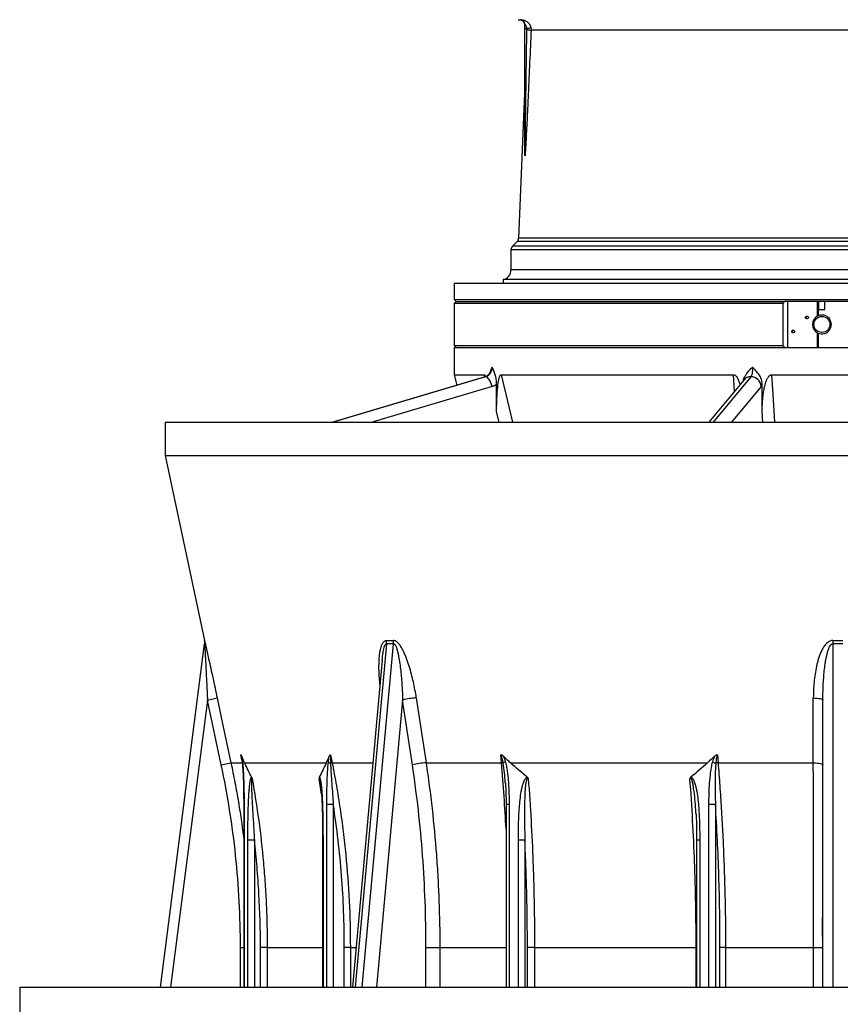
# Model space of a CAD drawing. Header units: millimetres. Extents: x 1225 to 2867, y 133 to 3867.
# Tile 2 of 10: x 1225 to 2048, y 869 to 1857. Entities that reach past the tile are written whole.
import ezdxf

# ---------------------------------------------------------------- set-up
doc = ezdxf.new("R2010")
doc.units = ezdxf.units.MM

msp = doc.modelspace()

# ---------------------------------------------------------------- linework, layer by layer
at = {"color": 7, "linetype": 'Continuous', "lineweight": 25}
for p, q in [((1730.04, 1855.14), (1728.86, 1855.83)), ((1731.49, 1852.31), (1731.49, 1852.1)), ((1731.54, 1848), (1731.54, 1852.33)), ((1731.54, 1848), (1733.4, 1848)), ((1731.54, 1721.88), (1731.54, 1848)), ((1731.53, 1791.4), (1725.15, 1637.49)), ((1723.69, 1634.16), (1719, 1629.47)), ((1717.54, 1625.93), (1717.54, 1605.82)), ((1660.54, 1592), (1660.54, 1576)), ((2045.54, 1592), (1660.54, 1592)), ((1709.54, 1596.03), (1709.54, 1592)), ((2045.54, 1596.03), (1709.54, 1596.03)), ((2381.54, 1596.03), (2045.54, 1596.03)), ((2430.54, 1592), (2045.54, 1592)), ((1660.54, 1576), (1662.54, 1574)), ((1660.54, 1576), (2045.54, 1576)), ((1662.54, 1574), (1660.54, 1572)), ((1660.54, 1572), (1660.54, 1530)), ((1990.4, 1572), (1660.54, 1572)), ((1662.54, 1574), (1992.37, 1574)), ((1990.4, 1572), (1990.4, 1530)), ((2098.7, 1574), (1992.37, 1574)), ((1995.11, 1574), (1995.11, 1528)), ((2025.26, 1559.48), (2025.26, 1574)), ((2025.78, 1574), (2025.78, 1559.73)), ((2026.54, 1566), (2026.54, 1574)), ((2032.54, 1566), (2032.54, 1574)), ((2045.54, 1576), (2430.54, 1576)), ((2026.54, 1566), (2032.54, 1566)), ((2025.26, 1528), (2025.26, 1542.52)), ((2025.78, 1542.28), (2025.78, 1528)), ((1660.54, 1530), (1662.54, 1528)), ((1660.54, 1530), (1990.4, 1530)), ((1660.54, 1528), (1660.54, 1500.5)), ((1660.54, 1528), (2430.54, 1528)), ((1691.47, 1498.44), (1538.68, 1453)), ((1691.98, 1498.52), (1538.95, 1453)), ((1660.54, 1500.5), (1663.33, 1490.07)), ((1660.54, 1500.5), (1690.64, 1500.5)), ((1707.57, 1500.5), (1940.95, 1500.5)), ((1951.1, 1495.24), (1916.02, 1453)), ((1958.22, 1498.52), (1920.42, 1453)), ((1979, 1500.5), (2270.02, 1500.5)), ((1698.66, 1488.86), (1578.1, 1453)), ((1703.12, 1463.32), (1703.12, 1490.93)), ((1968.54, 1488.86), (1938.77, 1453)), ((1969.64, 1463.32), (1969.64, 1490.93)), ((1705.61, 1453), (1703.12, 1463.32)), ((1970.26, 1453), (1969.64, 1463.32)), ((1370.54, 1453), (1370.54, 1419.35)), ((1370.54, 1453), (2720.54, 1453)), ((1370.54, 1419.35), (1409.98, 1233.79)), ((1370.54, 1419.35), (2720.54, 1419.35)), ((1365.69, 886), (1410.12, 1230.49)), ((1588.31, 1214.28), (1558.37, 886)), ((1588.32, 1214.39), (1588.31, 1214.28)), ((1588.36, 1214.28), (1588.39, 1214.57)), ((1412.93, 1174.11), (1422.71, 1176.19)), ((1426.8, 1108.92), (1412.93, 1174.11)), ((1618.63, 1108.92), (1608.83, 1174.11)), ((2030.54, 886), (2030.54, 1174.11)), ((1447.02, 1116.57), (1446.94, 1116.96)), ((1536.38, 1119.25), (1538.03, 1111)), ((1708.08, 1111), (1707.39, 1119.25)), ((1924.61, 1119.25), (1925.29, 1111)), ((1426.8, 1108.92), (1436.57, 1111)), ((1436.57, 1111), (1448.06, 1111)), ((1450.28, 1111), (1532.14, 1111)), ((1632.33, 1111), (1708.08, 1111)), ((1717.11, 1111), (1914.74, 1111)), ((1925.29, 1111), (2020.93, 1111)), ((1526.23, 1091.72), (1526.18, 1092.04)), ((1711.88, 1090.63), (1711.87, 1090.87)), ((1449.31, 1069.25), (1449.31, 886)), ((1539.26, 1069.25), (1532.73, 1069.25)), ((1712.6, 1069.25), (1712.6, 886)), ((1922.7, 1069.25), (1916.17, 1069.25)), ((1903.15, 1060.65), (1903.13, 1060.97)), ((1460.05, 1033.34), (1453.51, 1033.34)), ((1528.52, 1033.34), (1528.52, 886)), ((1731.46, 1033.34), (1724.92, 1033.34)), ((1903.84, 1033.34), (1903.84, 886)), ((1472.93, 925.87), (1466.16, 925.87)), ((1556.33, 925.87), (1550.27, 925.87)), ((1632.25, 925.87), (1646.09, 925.87)), ((1741.19, 925.87), (1733.99, 925.87)), ((1741.19, 925.87), (1903.34, 925.87)), ((1932.84, 925.87), (1927.26, 925.87)), ((1932.84, 925.87), (2020.95, 925.87)), ((2020.95, 925.87), (2030.54, 925.87)), ((1224.54, 886), (1224.54, 849)), ((1224.54, 886), (2866.54, 886))]:
    msp.add_line(p, q, dxfattribs=at)
at = {"color": 1, "linetype": 'Continuous', "lineweight": 25}
for p, q in [((2357.26, 1846.43), (1737.65, 1846.43)), ((2045.54, 1634.16), (1723.69, 1634.16)), ((2045.54, 1637.49), (1725.15, 1637.49)), ((2365.92, 1637.49), (2045.54, 1637.49)), ((2367.38, 1634.16), (2045.54, 1634.16)), ((2045.54, 1625.93), (1717.54, 1625.93)), ((2045.54, 1629.47), (1719, 1629.47)), ((2372.07, 1629.47), (2045.54, 1629.47)), ((2373.54, 1625.93), (2045.54, 1625.93)), ((2045.54, 1605.82), (1717.54, 1605.82)), ((2373.54, 1605.82), (2045.54, 1605.82)), ((1691.16, 1498.35), (1690.64, 1500.5)), ((1691.98, 1498.52), (1691.47, 1498.44)), ((1941.93, 1484.21), (1940.95, 1500.5)), ((1592.7, 1230.49), (1561.28, 886)), ((1568.35, 886), (1599.77, 1230.49)), ((2040.54, 1230.49), (2040.54, 886)), ((1412.93, 1174.11), (1375.78, 886)), ((1608.83, 1174.11), (1582.55, 886)), ((1447.44, 1114.07), (1446.41, 1119.25)), ((1538.03, 1111), (1578.89, 1111)), ((1527.47, 1079.79), (1524.94, 1095.19)), ((1526.29, 1091.37), (1526.42, 1090.62)), ((1449.69, 1069.25), (1449.31, 1069.25)), ((1449.69, 1069.25), (1449.69, 886)), ((1532.73, 886), (1532.73, 1069.25)), ((1539.26, 1069.25), (1539.26, 886)), ((1715.68, 1069.25), (1712.6, 1069.25)), ((1715.68, 1069.25), (1715.68, 886)), ((1916.17, 886), (1916.17, 1069.25)), ((1922.7, 1069.25), (1922.7, 886)), ((1903.17, 1060.3), (1903.32, 1057.47)), ((1453.51, 886), (1453.51, 1033.34)), ((1460.05, 1033.34), (1460.05, 886)), ((1528.9, 1033.34), (1528.52, 1033.34)), ((1528.9, 1033.34), (1528.9, 886)), ((1724.92, 886), (1724.92, 1033.34)), ((1731.46, 1033.34), (1731.46, 886)), ((1906.93, 1033.34), (1903.84, 1033.34)), ((1906.93, 1033.34), (1906.93, 886)), ((1446.06, 925.87), (1449.31, 925.87)), ((1446.06, 886), (1446.06, 925.87)), ((1466.16, 886), (1466.16, 925.87)), ((1472.93, 925.87), (1528.52, 925.87)), ((1472.93, 925.87), (1472.93, 886)), ((1550.27, 886), (1550.27, 925.87)), ((1556.33, 925.87), (1562, 925.87)), ((1556.33, 925.87), (1556.33, 886)), ((1632.25, 886), (1632.25, 925.87)), ((1646.09, 925.87), (1712.6, 925.87)), ((1646.09, 925.87), (1646.09, 886)), ((1733.99, 886), (1733.99, 925.87)), ((1741.19, 925.87), (1741.19, 886)), ((1903.84, 925.87), (1903.34, 925.87)), ((1903.34, 886), (1903.34, 925.87)), ((1927.26, 886), (1927.26, 925.87)), ((1932.84, 925.87), (1932.84, 886)), ((2020.95, 886), (2020.95, 925.87))]:
    msp.add_line(p, q, dxfattribs=at)
at = {"color": 7, "linetype": 'Continuous', "lineweight": 25, "flags": 128}
for points in [[(1733.44, 1846.61), (1734.2, 1846.58), (1734.93, 1846.55), (1735.61, 1846.52), (1736.22, 1846.49), (1736.74, 1846.47), (1737.16, 1846.45), (1737.47, 1846.44), (1737.65, 1846.43)], [(1959.87, 1508.17), (1959.84, 1506.55), (1959.75, 1504.96), (1959.6, 1503.46), (1959.41, 1502.09), (1959.16, 1500.88), (1958.88, 1499.86), (1958.56, 1499.07), (1958.22, 1498.52)], [(1698.66, 1488.86), (1698.12, 1490.74), (1697.43, 1492.55), (1696.63, 1494.22), (1695.74, 1495.69), (1694.79, 1496.89), (1693.82, 1497.78), (1692.88, 1498.33), (1691.98, 1498.52)], [(1707.57, 1500.5), (1712.24, 1481.18), (1719.05, 1453)], [(1979, 1500.5), (1980.14, 1481.18), (1981.82, 1453)], [(2040.61, 1233.84), (2040.6, 1233.43), (2040.59, 1233.01), (2040.58, 1232.59), (2040.57, 1232.17), (2040.56, 1231.75), (2040.56, 1231.33), (2040.55, 1230.9), (2040.54, 1230.49)], [(1422.71, 1176.19), (1426.87, 1156.62), (1436.57, 1111)], [(1622.53, 1176.19), (1625.48, 1156.62), (1632.33, 1111)], [(2020.93, 1111), (2020.93, 1130.56), (2020.92, 1176.19)], [(2020.92, 1176.19), (2022.82, 1176.13), (2024.63, 1176.01), (2026.29, 1175.81), (2027.74, 1175.55), (2028.93, 1175.24), (2029.81, 1174.89), (2030.35, 1174.5), (2030.54, 1174.11)], [(2020.93, 1111), (2022.82, 1110.95), (2024.63, 1110.82), (2026.29, 1110.62), (2027.75, 1110.36), (2028.93, 1110.05), (2029.81, 1109.7), (2030.35, 1109.32), (2030.54, 1108.92)]]:
    msp.add_lwpolyline(points, dxfattribs=at)
at = {"color": 7, "linetype": 'Continuous', "lineweight": 25}
for centre, radius in [((2014.56, 1558), 1.45), ((2029.54, 1551), 8), ((2000.64, 1544), 1.45)]:
    msp.add_circle(centre, radius, dxfattribs=at)
at = {"color": 1, "linetype": 'Continuous', "lineweight": 25}
for centre, radius, start, end in [((1727.04, 1852.33), 4.5, 43.10217, 85.91541), ((1958.12, 1489.35), 9.16, 89.37681, 139.98264), ((1448.45, 1111.08), 0.649, 117.04277, 175.9457)]:
    msp.add_arc(centre, radius, start, end, dxfattribs=at)
at = {"color": 7, "linetype": 'Continuous', "lineweight": 25}
for centre, radius, start, end in [((1727.04, 1851.72), 4.5, 0.00691, 62.6044), ((1727.04, 1851.72), 4.5, 359.99979, 61.10988), ((1727.04, 1852.33), 4.5, 0.00029, 43.10206), ((1713.18, 1943.2), 97.32, 281.99041, 284.43231), ((1731.11, 1721.89), 0.43, 333.77082, 359.49554), ((1720.16, 1637.69), 5, 315, 357.62642), ((1722.54, 1625.93), 5, 135, 180), ((1707.54, 1605.82), 10, 281.53696, 0), ((2015.08, 1558), 1.45, 100.61299, 180.13687), ((2015.08, 1558), 1.45, 179.86313, 259.38701), ((2029.54, 1551), 9.5, 116.77999, 243.22001), ((2029.54, 1551), 9.5, 246.69967, 113.30033), ((2001.16, 1544), 1.45, 100.61299, 180.13687), ((2001.16, 1544), 1.45, 179.86313, 259.38701), ((1688.79, 1507.86), 9.88, 288.87772, 1.80715), ((1958.15, 1488.1), 10.41, 4.15997, 89.65719), ((1693.76, 1505.24), 17.1, 286.64682, 303.19579), ((1962.6, 1493.34), 7.44, 322.93046, 341.08339), ((1400.2, 1231.71), 10, 352.72155, 12.01959), ((1400.21, 1231.76), 10, 352.65122, 12.00989), ((1578.77, 1231.99), 14, 353.84775, 7.62134), ((1585.68, 1231.54), 14.12, 355.72721, 9.39564), ((1624.18, 1119.13), 57.08, 91.64733, 105.60016), ((1537.7, 1117.26), 6.58, 238.46433, 258.76804), ((1539.91, 1088.52), 22.56, 94.77022, 98.90039), ((1633.98, 1053.94), 57.09, 91.65557, 105.59979), ((1707.82, 1102.5), 8.51, 77.63178, 88.25391), ((1717.53, 1092.54), 19.9, 106.13658, 113.35164), ((1933.35, 1156.16), 46.51, 253.13054, 257.20254), ((1926.33, 1085.84), 25.18, 92.3569, 97.48814)]:
    msp.add_arc(centre, radius, start, end, dxfattribs=at)
for points in [[(1724.68, 1856.84), (1725.12, 1856.83), (1725.55, 1856.8), (1725.98, 1856.73)], [(1733.44, 1846.61), (1733.44, 1847.08), (1733.43, 1847.54), (1733.4, 1848)], [(1737.44, 1848.95), (1737.62, 1848.12), (1737.69, 1847.28), (1737.65, 1846.43)], [(2025.78, 1559.73), (2025.6, 1559.65), (2025.43, 1559.57), (2025.26, 1559.48)], [(2025.26, 1542.52), (2025.43, 1542.43), (2025.6, 1542.35), (2025.78, 1542.28)], [(1410.12, 1230.49), (1410.12, 1230.45), (1410.12, 1230.43), (1410.12, 1230.43)], [(1592.65, 1233.84), (1594.97, 1233.77), (1597.29, 1233.77), (1599.62, 1233.84)], [(1599.77, 1230.49), (1597.4, 1230.41), (1595.05, 1230.41), (1592.7, 1230.49)], [(2050.54, 1230.49), (2047.2, 1230.41), (2043.87, 1230.41), (2040.54, 1230.49)], [(2040.61, 1233.84), (2043.89, 1233.77), (2047.18, 1233.77), (2050.46, 1233.84)], [(1535.11, 1117.65), (1534.14, 1115.39), (1533.14, 1113.17), (1532.14, 1111)], [(1921.92, 1117.65), (1919.56, 1115.39), (1917.16, 1113.17), (1914.74, 1111)], [(1457.24, 1096.65), (1454.87, 1101.28), (1452.56, 1106.08), (1450.28, 1111)], [(1532.14, 1111), (1529.86, 1106.08), (1527.54, 1101.28), (1525.18, 1096.65)], [(1632.25, 925.87), (1632.25, 956.72), (1629.96, 1018.07), (1623.17, 1078.75), (1618.63, 1108.92)], [(1733.91, 1096.65), (1728.2, 1101.28), (1722.62, 1106.08), (1717.11, 1111)], [(1914.74, 1111), (1909.24, 1106.08), (1903.65, 1101.28), (1897.94, 1096.65)]]:
    msp.add_open_spline(points, degree=3, dxfattribs=at)
for points, knots in [([(1725.98, 1856.73), (1726.54, 1856.65), (1727.08, 1856.53), (1727.88, 1856.26), (1728.14, 1856.16), (1728.64, 1855.95), (1728.88, 1855.84), (1729.11, 1855.71)], [0, 0, 0, 0, 0.5, 0.5, 0.75, 0.75, 1, 1, 1, 1]), ([(1727.36, 1856.82), (1727.32, 1856.82), (1727.33, 1856.82), (1727.42, 1856.82), (1727.46, 1856.82), (1727.57, 1856.82), (1727.63, 1856.82), (1727.79, 1856.81), (1727.87, 1856.8), (1728.06, 1856.79), (1728.16, 1856.78), (1728.49, 1856.75), (1728.74, 1856.72), (1729.28, 1856.63), (1729.56, 1856.57), (1730.14, 1856.43), (1730.44, 1856.35), (1731.04, 1856.15), (1731.34, 1856.04), (1731.95, 1855.78), (1732.25, 1855.63), (1733.15, 1855.13), (1733.72, 1854.74), (1734.51, 1854.06), (1734.77, 1853.81), (1735.25, 1853.3), (1735.47, 1853.04), (1736.11, 1852.2), (1736.48, 1851.59), (1737.06, 1850.31), (1737.29, 1849.64), (1737.44, 1848.95)], [0, 0, 0, 0, 0.0625, 0.0625, 0.09375, 0.09375, 0.125, 0.125, 0.15625, 0.15625, 0.1875, 0.1875, 0.25, 0.25, 0.3125, 0.3125, 0.375, 0.375, 0.4375, 0.4375, 0.5, 0.5, 0.625, 0.625, 0.6875, 0.6875, 0.75, 0.75, 0.875, 0.875, 1, 1, 1, 1]), ([(1729.11, 1855.71), (1728.91, 1855.94), (1728.67, 1856.18), (1728.08, 1856.59), (1727.74, 1856.75), (1727.36, 1856.82)], [0, 0, 0, 0, 0.5, 0.5, 1, 1, 1, 1]), ([(1733.4, 1848), (1733.36, 1848.5), (1733.28, 1848.99), (1733.1, 1849.7), (1733.03, 1849.93), (1732.86, 1850.39), (1732.76, 1850.61), (1732.54, 1851.01), (1732.41, 1851.2), (1732.21, 1851.43), (1732.14, 1851.5), (1732.01, 1851.63), (1731.95, 1851.69), (1731.78, 1851.85), (1731.69, 1851.94), (1731.56, 1852.13), (1731.54, 1852.23), (1731.54, 1852.33)], [0, 0, 0, 0, 0.25, 0.25, 0.375, 0.375, 0.5, 0.5, 0.625, 0.625, 0.6875, 0.6875, 0.75, 0.75, 0.875, 0.875, 1, 1, 1, 1]), ([(1737.65, 1846.43), (1737.2, 1835.73), (1736.74, 1825.02), (1735.8, 1803.62), (1735.33, 1792.92), (1734.59, 1776.88), (1734.34, 1771.53), (1733.84, 1760.84), (1733.58, 1755.49), (1733.19, 1747.48), (1733.05, 1744.81), (1732.78, 1739.47), (1732.64, 1736.8), (1732.42, 1732.8), (1732.35, 1731.47), (1732.2, 1728.81), (1732.12, 1727.48), (1732, 1725.5), (1731.95, 1724.83), (1731.87, 1723.52), (1731.82, 1722.86), (1731.75, 1721.89), (1731.72, 1721.56), (1731.68, 1721.09), (1731.66, 1720.94), (1731.64, 1720.71), (1731.63, 1720.64), (1731.61, 1720.5), (1731.6, 1720.43), (1731.58, 1720.31), (1731.57, 1720.27), (1731.55, 1720.25), (1731.54, 1720.26), (1731.53, 1720.29), (1731.53, 1720.32), (1731.52, 1720.39), (1731.51, 1720.46), (1731.51, 1720.6), (1731.5, 1720.67), (1731.5, 1720.9), (1731.49, 1721.06), (1731.49, 1721.37), (1731.49, 1721.53), (1731.49, 1721.7)], [0, 0, 0, 0, 0.25, 0.25, 0.5, 0.5, 0.625, 0.625, 0.75, 0.75, 0.8125, 0.8125, 0.875, 0.875, 0.90625, 0.90625, 0.9375, 0.9375, 0.953125, 0.953125, 0.96875, 0.96875, 0.976562, 0.976562, 0.980469, 0.980469, 0.982422, 0.982422, 0.984375, 0.984375, 0.986328, 0.986328, 0.987305, 0.987305, 0.988281, 0.988281, 0.990234, 0.990234, 0.992187, 0.992187, 0.996094, 0.996094, 1, 1, 1, 1]), ([(1731.54, 1721.88), (1731.54, 1721.55), (1731.54, 1721.21), (1731.54, 1720.8), (1731.54, 1720.72), (1731.54, 1720.59), (1731.55, 1720.55), (1731.55, 1720.5), (1731.55, 1720.48), (1731.55, 1720.45), (1731.55, 1720.45), (1731.56, 1720.44), (1731.56, 1720.45), (1731.56, 1720.47), (1731.56, 1720.49), (1731.56, 1720.53), (1731.57, 1720.55), (1731.57, 1720.61), (1731.57, 1720.65), (1731.58, 1720.77), (1731.58, 1720.85), (1731.59, 1721.26), (1731.6, 1721.59), (1731.62, 1722.25), (1731.63, 1722.59), (1731.67, 1724.24), (1731.69, 1725.57), (1731.77, 1729.56), (1731.81, 1732.22), (1731.94, 1740.2), (1732.03, 1745.52), (1732.19, 1756.16), (1732.27, 1761.48), (1732.42, 1772.12), (1732.5, 1777.44), (1732.72, 1793.4), (1732.87, 1804.05), (1733.16, 1825.33), (1733.3, 1835.97), (1733.44, 1846.61)], [0, 0, 0, 0, 0.007812, 0.007812, 0.009766, 0.009766, 0.010742, 0.010742, 0.01123, 0.01123, 0.011475, 0.011475, 0.011719, 0.011719, 0.012207, 0.012207, 0.012695, 0.012695, 0.013672, 0.013672, 0.015625, 0.015625, 0.023437, 0.023437, 0.03125, 0.03125, 0.0625, 0.0625, 0.125, 0.125, 0.25, 0.25, 0.375, 0.375, 0.5, 0.5, 0.75, 0.75, 1, 1, 1, 1]), ([(1731.52, 1772.89), (1731.52, 1775.07), (1731.52, 1778.35), (1731.53, 1782.42), (1731.53, 1785.09), (1731.53, 1787.31), (1731.53, 1789.08), (1731.53, 1790.47), (1731.53, 1791.29), (1731.53, 1791.37), (1731.53, 1791.4)], [0, 0, 0, 0, 0.257582, 0.387885, 0.5189922, 0.6200971, 0.7223881, 0.8233136, 0.9277253, 1, 1, 1, 1]), ([(1990.4, 1572), (1990.63, 1572.38), (1990.9, 1572.73), (1991.55, 1573.41), (1991.93, 1573.73), (1992.37, 1574)], [0, 0, 0, 0, 0.5, 0.5, 1, 1, 1, 1]), ([(1992.37, 1528), (1991.93, 1528.28), (1991.56, 1528.59), (1990.91, 1529.26), (1990.63, 1529.63), (1990.4, 1530)], [0, 0, 0, 0, 0.5, 0.5, 1, 1, 1, 1]), ([(1696.89, 1503.97), (1696.73, 1503.56), (1696.37, 1502.65), (1695.59, 1501.43), (1694.63, 1500.31), (1693.55, 1499.42), (1692.48, 1498.79), (1691.78, 1498.55), (1691.47, 1498.44)], [0, 0, 0, 0, 0.137164, 0.309669, 0.484802, 0.664254, 0.850337, 1, 1, 1, 1]), ([(1696.94, 1503.95), (1697.08, 1504.35), (1697.61, 1505.83), (1698.22, 1507.17), (1698.66, 1508.17), (1698.66, 1508.17)], [0, 0, 0, 0, 0.269611, 0.996531, 1, 1, 1, 1]), ([(1703.12, 1490.93), (1703.12, 1491.79), (1703.08, 1492.64), (1702.94, 1494.32), (1702.84, 1495.14), (1702.45, 1497.58), (1702.09, 1499.08), (1701.45, 1501.21), (1701.22, 1501.9), (1700.74, 1503.23), (1700.49, 1503.88), (1699.98, 1505.14), (1699.72, 1505.76), (1699.32, 1506.67), (1699.19, 1506.97), (1698.93, 1507.57), (1698.79, 1507.88), (1698.66, 1508.17)], [0, 0, 0, 0, 0.125, 0.125, 0.25, 0.25, 0.5, 0.5, 0.625, 0.625, 0.75, 0.75, 0.875, 0.875, 0.9375, 0.9375, 1, 1, 1, 1]), ([(1950.8, 1495.13), (1950.87, 1495.4), (1951.2, 1496.78), (1952.35, 1499.1), (1954.34, 1502.19), (1956.91, 1505.18), (1958.87, 1507.17), (1959.86, 1508.17), (1959.87, 1508.17)], [0, 0, 0, 0, 0.051123, 0.263188, 0.475727, 0.737027, 0.998751, 1, 1, 1, 1]), ([(1969.64, 1490.93), (1969.64, 1491.79), (1969.56, 1492.64), (1969.26, 1494.32), (1969.04, 1495.14), (1968.2, 1497.58), (1967.42, 1499.08), (1966.03, 1501.21), (1965.53, 1501.9), (1964.48, 1503.23), (1963.93, 1503.88), (1962.8, 1505.14), (1962.23, 1505.76), (1961.35, 1506.67), (1961.05, 1506.97), (1960.46, 1507.57), (1960.16, 1507.88), (1959.87, 1508.17)], [0, 0, 0, 0, 0.125, 0.125, 0.25, 0.25, 0.5, 0.5, 0.625, 0.625, 0.75, 0.75, 0.875, 0.875, 0.9375, 0.9375, 1, 1, 1, 1]), ([(1690.64, 1500.5), (1690.78, 1500.46), (1691.07, 1500.36), (1691.49, 1499.65), (1691.7, 1498.94), (1691.81, 1498.57)], [0, 0, 0, 0, 0.279081, 0.620422, 1, 1, 1, 1]), ([(1703.12, 1463.32), (1703.12, 1466.65), (1703.17, 1469.98), (1703.33, 1474.95), (1703.4, 1476.61), (1703.56, 1479.92), (1703.67, 1481.57), (1703.91, 1484.86), (1704.05, 1486.5), (1704.39, 1489.76), (1704.59, 1491.37), (1704.96, 1493.74), (1705.1, 1494.53), (1705.33, 1495.67), (1705.41, 1496.05), (1705.59, 1496.8), (1705.68, 1497.16), (1705.89, 1497.88), (1705.99, 1498.23), (1706.23, 1498.89), (1706.36, 1499.21), (1706.58, 1499.63), (1706.66, 1499.76), (1706.82, 1500.01), (1706.91, 1500.12), (1707.08, 1500.3), (1707.18, 1500.37), (1707.37, 1500.47), (1707.47, 1500.5), (1707.57, 1500.5)], [0, 0, 0, 0, 0.25, 0.25, 0.375, 0.375, 0.5, 0.5, 0.625, 0.625, 0.75, 0.75, 0.8125, 0.8125, 0.84375, 0.84375, 0.875, 0.875, 0.90625, 0.90625, 0.9375, 0.9375, 0.953125, 0.953125, 0.96875, 0.96875, 0.984375, 0.984375, 1, 1, 1, 1]), ([(1940.95, 1500.5), (1941.28, 1500.46), (1942.02, 1500.36), (1943.25, 1499.47), (1944.66, 1497.61), (1945.97, 1494.77), (1946.82, 1492.26), (1947.14, 1490.82), (1947.2, 1490.55)], [0, 0, 0, 0, 0.082075, 0.18246, 0.362316, 0.646755, 0.932552, 1, 1, 1, 1]), ([(1950.76, 1495.14), (1950.7, 1494.94), (1950.64, 1494.74), (1950.61, 1494.65), (1950.61, 1494.65)], [0, 0, 0, 0, 0.979863, 1, 1, 1, 1]), ([(1969.64, 1463.32), (1969.64, 1466.65), (1969.75, 1469.98), (1970.09, 1474.95), (1970.24, 1476.61), (1970.6, 1479.92), (1970.81, 1481.57), (1971.33, 1484.86), (1971.63, 1486.5), (1972.36, 1489.76), (1972.78, 1491.37), (1973.57, 1493.74), (1973.85, 1494.53), (1974.34, 1495.67), (1974.51, 1496.05), (1974.88, 1496.8), (1975.07, 1497.16), (1975.5, 1497.88), (1975.72, 1498.23), (1976.22, 1498.89), (1976.5, 1499.21), (1976.95, 1499.63), (1977.11, 1499.76), (1977.44, 1500.01), (1977.62, 1500.12), (1977.99, 1500.3), (1978.18, 1500.37), (1978.58, 1500.47), (1978.79, 1500.5), (1979, 1500.5)], [0, 0, 0, 0, 0.25, 0.25, 0.375, 0.375, 0.5, 0.5, 0.625, 0.625, 0.75, 0.75, 0.8125, 0.8125, 0.84375, 0.84375, 0.875, 0.875, 0.90625, 0.90625, 0.9375, 0.9375, 0.953125, 0.953125, 0.96875, 0.96875, 0.984375, 0.984375, 1, 1, 1, 1]), ([(1410.1, 1233.44), (1410.2, 1233), (1410.4, 1232.18), (1410.85, 1230.23), (1411.36, 1227.99), (1411.98, 1225.28), (1412.92, 1221.1), (1414.34, 1214.71), (1415.56, 1209.22), (1416.28, 1205.93), (1416.3, 1205.86)], [0, 0, 0, 0, 0.094543, 0.173338, 0.254085, 0.360652, 0.468324, 0.688183, 0.993778, 1, 1, 1, 1]), ([(1410.12, 1230.49), (1410.12, 1230.49), (1410.13, 1230.48), (1410.13, 1230.41), (1410.14, 1230.36), (1410.14, 1230.23), (1410.15, 1230.15), (1410.16, 1229.97), (1410.17, 1229.87), (1410.19, 1229.57), (1410.2, 1229.34), (1410.23, 1228.85), (1410.24, 1228.6), (1410.28, 1227.81), (1410.32, 1227.27), (1410.38, 1226.16), (1410.41, 1225.59), (1410.5, 1223.86), (1410.56, 1222.69), (1410.69, 1220.33), (1410.75, 1219.14), (1410.93, 1215.56), (1411.06, 1213.15), (1411.3, 1208.3), (1411.42, 1205.87), (1411.66, 1201), (1411.78, 1198.56), (1412.02, 1193.68), (1412.13, 1191.24), (1412.48, 1183.91), (1412.71, 1179.01), (1412.93, 1174.11)], [0, 0, 0, 0, 0.007813, 0.007813, 0.015625, 0.015625, 0.023438, 0.023438, 0.03125, 0.03125, 0.046875, 0.046875, 0.0625, 0.0625, 0.09375, 0.09375, 0.125, 0.125, 0.1875, 0.1875, 0.25, 0.25, 0.375, 0.375, 0.5, 0.5, 0.625, 0.625, 0.75, 0.75, 1, 1, 1, 1]), ([(1622.53, 1176.19), (1621.73, 1181.56), (1620.75, 1186.9), (1618.99, 1194.86), (1618.36, 1197.5), (1616.98, 1202.77), (1616.24, 1205.39), (1615.01, 1209.3), (1614.59, 1210.61), (1613.7, 1213.2), (1613.23, 1214.5), (1612.24, 1217.07), (1611.73, 1218.34), (1610.65, 1220.85), (1610.08, 1222.09), (1608.87, 1224.51), (1608.23, 1225.7), (1607.19, 1227.42), (1606.83, 1227.99), (1606.07, 1229.09), (1605.68, 1229.62), (1604.87, 1230.64), (1604.45, 1231.12), (1603.79, 1231.78), (1603.56, 1232), (1603.09, 1232.4), (1602.86, 1232.59), (1602.38, 1232.93), (1602.13, 1233.09), (1601.64, 1233.36), (1601.38, 1233.48), (1600.62, 1233.77), (1600.12, 1233.86), (1599.62, 1233.84)], [0, 0, 0, 0, 0.25, 0.25, 0.375, 0.375, 0.5, 0.5, 0.5625, 0.5625, 0.625, 0.625, 0.6875, 0.6875, 0.75, 0.75, 0.8125, 0.8125, 0.84375, 0.84375, 0.875, 0.875, 0.90625, 0.90625, 0.921875, 0.921875, 0.9375, 0.9375, 0.953125, 0.953125, 0.96875, 0.96875, 1, 1, 1, 1]), ([(1599.77, 1230.49), (1599.88, 1230.49), (1599.99, 1230.48), (1600.21, 1230.41), (1600.32, 1230.36), (1600.52, 1230.23), (1600.62, 1230.15), (1600.81, 1229.97), (1600.9, 1229.87), (1601.16, 1229.57), (1601.31, 1229.34), (1601.6, 1228.85), (1601.73, 1228.6), (1602.11, 1227.81), (1602.33, 1227.27), (1602.73, 1226.16), (1602.92, 1225.59), (1603.44, 1223.86), (1603.73, 1222.69), (1604.28, 1220.33), (1604.52, 1219.14), (1605.2, 1215.56), (1605.59, 1213.15), (1606.27, 1208.3), (1606.57, 1205.87), (1607.11, 1201), (1607.34, 1198.56), (1607.76, 1193.68), (1607.95, 1191.24), (1608.43, 1183.91), (1608.67, 1179.01), (1608.83, 1174.11)], [0, 0, 0, 0, 0.007812, 0.007812, 0.015625, 0.015625, 0.023437, 0.023437, 0.03125, 0.03125, 0.046875, 0.046875, 0.0625, 0.0625, 0.09375, 0.09375, 0.125, 0.125, 0.1875, 0.1875, 0.25, 0.25, 0.375, 0.375, 0.5, 0.5, 0.625, 0.625, 0.75, 0.75, 1, 1, 1, 1]), ([(2040.61, 1233.84), (2040.26, 1233.85), (2039.92, 1233.83), (2039.23, 1233.74), (2038.89, 1233.67), (2037.88, 1233.39), (2037.26, 1233.11), (2036.36, 1232.6), (2036.07, 1232.41), (2035.51, 1232.01), (2035.24, 1231.8), (2034.46, 1231.14), (2033.97, 1230.66), (2033.05, 1229.65), (2032.62, 1229.12), (2031.81, 1228.03), (2031.44, 1227.47), (2030.72, 1226.32), (2030.38, 1225.74), (2029.73, 1224.55), (2029.42, 1223.94), (2028.54, 1222.12), (2028.01, 1220.87), (2027.03, 1218.36), (2026.59, 1217.08), (2025.77, 1214.51), (2025.39, 1213.21), (2024.7, 1210.62), (2024.39, 1209.32), (2023.52, 1205.4), (2023.04, 1202.78), (2022.24, 1197.51), (2021.92, 1194.86), (2021.16, 1186.9), (2020.92, 1181.56), (2020.92, 1176.19)], [0, 0, 0, 0, 0.015625, 0.015625, 0.03125, 0.03125, 0.0625, 0.0625, 0.078125, 0.078125, 0.09375, 0.09375, 0.125, 0.125, 0.15625, 0.15625, 0.1875, 0.1875, 0.21875, 0.21875, 0.25, 0.25, 0.3125, 0.3125, 0.375, 0.375, 0.4375, 0.4375, 0.5, 0.5, 0.625, 0.625, 0.75, 0.75, 1, 1, 1, 1]), ([(2030.54, 1174.11), (2030.54, 1179.01), (2030.64, 1183.9), (2030.98, 1191.23), (2031.12, 1193.67), (2031.48, 1198.54), (2031.69, 1200.98), (2032.21, 1205.84), (2032.51, 1208.27), (2033.05, 1211.91), (2033.25, 1213.12), (2033.68, 1215.54), (2033.91, 1216.74), (2034.43, 1219.14), (2034.72, 1220.33), (2035.37, 1222.7), (2035.73, 1223.87), (2036.37, 1225.59), (2036.6, 1226.16), (2037.11, 1227.28), (2037.39, 1227.82), (2037.88, 1228.6), (2038.05, 1228.86), (2038.44, 1229.34), (2038.64, 1229.57), (2039.1, 1229.99), (2039.36, 1230.17), (2039.78, 1230.36), (2039.92, 1230.41), (2040.22, 1230.48), (2040.38, 1230.49), (2040.54, 1230.49)], [0, 0, 0, 0, 0.25, 0.25, 0.375, 0.375, 0.5, 0.5, 0.625, 0.625, 0.6875, 0.6875, 0.75, 0.75, 0.8125, 0.8125, 0.875, 0.875, 0.90625, 0.90625, 0.9375, 0.9375, 0.953125, 0.953125, 0.96875, 0.96875, 0.984375, 0.984375, 0.992187, 0.992187, 1, 1, 1, 1]), ([(1447.3, 1117.65), (1447.14, 1118.01), (1446.99, 1118.35), (1446.76, 1118.77), (1446.69, 1118.9), (1446.58, 1119.06), (1446.54, 1119.11), (1446.49, 1119.17), (1446.47, 1119.19), (1446.44, 1119.22), (1446.42, 1119.24), (1446.41, 1119.25)], [0, 0, 0, 0, 0.5, 0.5, 0.75, 0.75, 0.875, 0.875, 0.9375, 0.9375, 1, 1, 1, 1]), ([(1446.97, 1116.96), (1446.98, 1116.89), (1447.08, 1116.44), (1447.27, 1115.3), (1447.55, 1113.45), (1447.71, 1111.95), (1447.81, 1111.12)], [0, 0, 0, 0, 0.040586, 0.255707, 0.587086, 1, 1, 1, 1]), ([(1450.28, 1111), (1449.78, 1112.09), (1449.28, 1113.19), (1448.28, 1115.4), (1447.79, 1116.52), (1447.3, 1117.65)], [0, 0, 0, 0, 0.5, 0.5, 1, 1, 1, 1]), ([(1447.3, 1117.65), (1447.49, 1116.7), (1447.65, 1115.71), (1447.93, 1113.7), (1448.05, 1112.68), (1448.16, 1111.65)], [0, 0, 0, 0, 0.5, 0.5, 1, 1, 1, 1]), ([(1534.26, 1111.65), (1534.37, 1112.68), (1534.49, 1113.7), (1534.77, 1115.71), (1534.92, 1116.7), (1535.11, 1117.65)], [0, 0, 0, 0, 0.5, 0.5, 1, 1, 1, 1]), ([(1535.11, 1117.65), (1535.27, 1118.01), (1535.45, 1118.35), (1535.76, 1118.77), (1535.87, 1118.9), (1536.05, 1119.06), (1536.11, 1119.11), (1536.24, 1119.19), (1536.31, 1119.23), (1536.38, 1119.25)], [0, 0, 0, 0, 0.5, 0.5, 0.75, 0.75, 0.875, 0.875, 1, 1, 1, 1]), ([(1536.38, 1119.25), (1536.34, 1118.93), (1536.32, 1118.6), (1536.29, 1117.91), (1536.28, 1117.57), (1536.27, 1116.52), (1536.27, 1115.82), (1536.31, 1113.68), (1536.36, 1112.25), (1536.42, 1110.81)], [0, 0, 0, 0, 0.125, 0.125, 0.25, 0.25, 0.5, 0.5, 1, 1, 1, 1]), ([(1709.93, 1117.65), (1709.55, 1118.01), (1709.15, 1118.35), (1708.52, 1118.77), (1708.31, 1118.9), (1707.97, 1119.06), (1707.85, 1119.11), (1707.68, 1119.17), (1707.62, 1119.19), (1707.51, 1119.22), (1707.45, 1119.24), (1707.39, 1119.25)], [0, 0, 0, 0, 0.5, 0.5, 0.75, 0.75, 0.875, 0.875, 0.9375, 0.9375, 1, 1, 1, 1]), ([(1709.64, 1110.81), (1709.39, 1112.25), (1709.11, 1113.68), (1708.61, 1115.81), (1708.42, 1116.52), (1708.1, 1117.57), (1707.98, 1117.91), (1707.72, 1118.6), (1707.57, 1118.93), (1707.39, 1119.25)], [0, 0, 0, 0, 0.5, 0.5, 0.75, 0.75, 0.875, 0.875, 1, 1, 1, 1]), ([(1717.11, 1111), (1715.9, 1112.09), (1714.69, 1113.19), (1712.3, 1115.4), (1711.11, 1116.52), (1709.93, 1117.65)], [0, 0, 0, 0, 0.5, 0.5, 1, 1, 1, 1]), ([(1709.93, 1117.65), (1710.39, 1116.69), (1710.76, 1115.71), (1711.44, 1113.7), (1711.73, 1112.68), (1712, 1111.65)], [0, 0, 0, 0, 0.5, 0.5, 1, 1, 1, 1]), ([(1919.85, 1111.65), (1920.12, 1112.68), (1920.42, 1113.7), (1921.09, 1115.71), (1921.47, 1116.7), (1921.92, 1117.65)], [0, 0, 0, 0, 0.5, 0.5, 1, 1, 1, 1]), ([(1921.92, 1117.65), (1922.3, 1118.01), (1922.71, 1118.35), (1923.38, 1118.77), (1923.61, 1118.9), (1923.97, 1119.06), (1924.1, 1119.11), (1924.35, 1119.19), (1924.48, 1119.23), (1924.61, 1119.25)], [0, 0, 0, 0, 0.5, 0.5, 0.75, 0.75, 0.875, 0.875, 1, 1, 1, 1]), ([(1924.61, 1119.25), (1924.46, 1118.93), (1924.34, 1118.6), (1924.13, 1117.91), (1924.05, 1117.57), (1923.8, 1116.52), (1923.68, 1115.82), (1923.34, 1113.68), (1923.18, 1112.25), (1923.05, 1110.81)], [0, 0, 0, 0, 0.125, 0.125, 0.25, 0.25, 0.5, 0.5, 1, 1, 1, 1]), ([(1446.06, 925.87), (1446.06, 956.72), (1444.44, 987.39), (1438.02, 1048.41), (1433.22, 1078.75), (1426.8, 1108.92)], [0, 0, 0, 0, 0.5, 0.5, 1, 1, 1, 1]), ([(1447.82, 1111.12), (1447.84, 1110.95), (1447.99, 1109.71), (1448.21, 1107.16), (1448.48, 1103.27), (1448.74, 1098.33), (1448.98, 1092.35), (1449.17, 1085.28), (1449.29, 1077.51), (1449.3, 1072.07), (1449.31, 1069.25)], [0, 0, 0, 0, 0.013266, 0.093256, 0.184813, 0.295259, 0.447479, 0.61272, 0.799383, 1, 1, 1, 1]), ([(1448.16, 1111.65), (1448.35, 1109.93), (1448.5, 1108.2), (1448.76, 1104.71), (1448.87, 1102.96), (1449.06, 1099.44), (1449.15, 1097.68), (1449.29, 1094.14), (1449.35, 1092.36), (1449.51, 1087.04), (1449.58, 1083.48), (1449.67, 1076.37), (1449.69, 1072.81), (1449.69, 1069.25)], [0, 0, 0, 0, 0.125, 0.125, 0.25, 0.25, 0.375, 0.375, 0.5, 0.5, 0.75, 0.75, 1, 1, 1, 1]), ([(1532.73, 1069.25), (1532.73, 1072.81), (1532.75, 1076.37), (1532.84, 1083.49), (1532.91, 1087.04), (1533.12, 1094.14), (1533.26, 1097.68), (1533.55, 1102.95), (1533.66, 1104.71), (1533.92, 1108.19), (1534.07, 1109.93), (1534.26, 1111.65)], [0, 0, 0, 0, 0.25, 0.25, 0.5, 0.5, 0.75, 0.75, 0.875, 0.875, 1, 1, 1, 1]), ([(1536.42, 1110.81), (1536.49, 1109.09), (1536.58, 1107.37), (1536.77, 1103.92), (1536.88, 1102.19), (1537.21, 1097.01), (1537.45, 1093.54), (1537.95, 1086.61), (1538.21, 1083.14), (1538.73, 1076.19), (1539, 1072.72), (1539.26, 1069.25)], [0, 0, 0, 0, 0.125, 0.125, 0.25, 0.25, 0.5, 0.5, 0.75, 0.75, 1, 1, 1, 1]), ([(1538.03, 1111), (1539.55, 1103.39), (1540.98, 1095.76), (1543.64, 1080.47), (1544.88, 1072.8), (1547.17, 1057.43), (1548.22, 1049.74), (1550.13, 1034.33), (1550.99, 1026.62), (1554.8, 988.02), (1556.33, 957.01), (1556.33, 925.87)], [0, 0, 0, 0, 0.125, 0.125, 0.25, 0.25, 0.375, 0.375, 0.5, 0.5, 1, 1, 1, 1]), ([(1632.33, 1111), (1633.48, 1103.4), (1634.55, 1095.77), (1636.55, 1080.48), (1637.48, 1072.82), (1640.06, 1049.8), (1641.49, 1034.4), (1643.21, 1011.21), (1643.72, 1003.47), (1644.58, 987.97), (1644.94, 980.22), (1645.8, 956.96), (1646.09, 941.42), (1646.09, 925.87)], [0, 0, 0, 0, 0.125, 0.125, 0.25, 0.25, 0.5, 0.5, 0.625, 0.625, 0.75, 0.75, 1, 1, 1, 1]), ([(1712, 1111.65), (1712.45, 1109.93), (1712.81, 1108.2), (1713.44, 1104.71), (1713.71, 1102.96), (1714.18, 1099.44), (1714.38, 1097.68), (1714.73, 1094.14), (1714.88, 1092.36), (1715.25, 1087.04), (1715.42, 1083.48), (1715.64, 1076.37), (1715.68, 1072.81), (1715.68, 1069.25)], [0, 0, 0, 0, 0.125, 0.125, 0.25, 0.25, 0.375, 0.375, 0.5, 0.5, 0.75, 0.75, 1, 1, 1, 1]), ([(1916.17, 1069.25), (1916.17, 1072.81), (1916.21, 1076.37), (1916.43, 1083.49), (1916.6, 1087.04), (1917.1, 1094.14), (1917.44, 1097.68), (1918.14, 1102.95), (1918.41, 1104.71), (1919.04, 1108.19), (1919.41, 1109.93), (1919.85, 1111.65)], [0, 0, 0, 0, 0.25, 0.25, 0.5, 0.5, 0.75, 0.75, 0.875, 0.875, 1, 1, 1, 1]), ([(1923.05, 1110.81), (1922.89, 1109.09), (1922.77, 1107.37), (1922.59, 1103.92), (1922.52, 1102.19), (1922.37, 1097.01), (1922.33, 1093.54), (1922.33, 1086.61), (1922.37, 1083.14), (1922.5, 1076.19), (1922.59, 1072.72), (1922.7, 1069.25)], [0, 0, 0, 0, 0.125, 0.125, 0.25, 0.25, 0.5, 0.5, 0.75, 0.75, 1, 1, 1, 1]), ([(1925.29, 1111), (1925.92, 1103.39), (1926.51, 1095.76), (1927.61, 1080.47), (1928.12, 1072.8), (1929.06, 1057.43), (1929.49, 1049.74), (1930.28, 1034.33), (1930.63, 1026.62), (1932.2, 988.02), (1932.84, 957.01), (1932.84, 925.87)], [0, 0, 0, 0, 0.125, 0.125, 0.25, 0.25, 0.375, 0.375, 0.5, 0.5, 1, 1, 1, 1]), ([(2020.95, 925.87), (2020.95, 933.65), (2020.95, 941.42), (2020.95, 956.97), (2020.95, 964.73), (2020.95, 988.01), (2020.95, 1003.49), (2020.95, 1026.69), (2020.94, 1034.41), (2020.94, 1049.82), (2020.94, 1057.5), (2020.94, 1080.51), (2020.93, 1095.79), (2020.93, 1111)], [0, 0, 0, 0, 0.125, 0.125, 0.25, 0.25, 0.5, 0.5, 0.625, 0.625, 0.75, 0.75, 1, 1, 1, 1]), ([(1453.51, 1033.34), (1453.51, 1038.79), (1453.54, 1044.24), (1453.64, 1052.41), (1453.68, 1055.14), (1453.79, 1060.58), (1453.86, 1063.3), (1454.03, 1068.72), (1454.13, 1071.42), (1454.39, 1076.82), (1454.54, 1079.51), (1454.83, 1083.53), (1454.94, 1084.87), (1455.19, 1087.53), (1455.33, 1088.85), (1455.58, 1090.79), (1455.67, 1091.43), (1455.87, 1092.69), (1455.98, 1093.31), (1456.18, 1094.21), (1456.25, 1094.51), (1456.4, 1095.08), (1456.48, 1095.35), (1456.66, 1095.85), (1456.76, 1096.08), (1456.98, 1096.46), (1457.1, 1096.6), (1457.24, 1096.65)], [0, 0, 0, 0, 0.25, 0.25, 0.375, 0.375, 0.5, 0.5, 0.625, 0.625, 0.75, 0.75, 0.8125, 0.8125, 0.875, 0.875, 0.90625, 0.90625, 0.9375, 0.9375, 0.953125, 0.953125, 0.96875, 0.96875, 0.984375, 0.984375, 1, 1, 1, 1]), ([(1457.74, 1095.19), (1457.72, 1095.26), (1457.69, 1095.33), (1457.64, 1095.46), (1457.61, 1095.52), (1457.55, 1095.62), (1457.52, 1095.66), (1457.45, 1095.71), (1457.42, 1095.71), (1457.36, 1095.68), (1457.33, 1095.64), (1457.29, 1095.54), (1457.27, 1095.49), (1457.22, 1095.3), (1457.19, 1095.16), (1457.13, 1094.73), (1457.11, 1094.42), (1457.07, 1093.8), (1457.06, 1093.48), (1457.04, 1092.51), (1457.03, 1091.86), (1457.04, 1090.56), (1457.05, 1089.91), (1457.09, 1087.94), (1457.13, 1086.61), (1457.22, 1083.97), (1457.28, 1082.64), (1457.46, 1078.66), (1457.59, 1076), (1457.88, 1070.68), (1458.02, 1068.02), (1458.48, 1060.03), (1458.8, 1054.69), (1459.43, 1044.02), (1459.74, 1038.68), (1460.05, 1033.34)], [0, 0, 0, 0, 0.003906, 0.003906, 0.007812, 0.007812, 0.011719, 0.011719, 0.015625, 0.015625, 0.019531, 0.019531, 0.023437, 0.023437, 0.03125, 0.03125, 0.046875, 0.046875, 0.0625, 0.0625, 0.09375, 0.09375, 0.125, 0.125, 0.1875, 0.1875, 0.25, 0.25, 0.375, 0.375, 0.5, 0.5, 0.75, 0.75, 1, 1, 1, 1]), ([(1457.24, 1096.65), (1457.28, 1096.56), (1457.33, 1096.46), (1457.42, 1096.24), (1457.46, 1096.12), (1457.55, 1095.87), (1457.59, 1095.74), (1457.67, 1095.47), (1457.71, 1095.33), (1457.74, 1095.19)], [0, 0, 0, 0, 0.25, 0.25, 0.5, 0.5, 0.75, 0.75, 1, 1, 1, 1]), ([(1457.74, 1095.19), (1462.79, 1067.3), (1466.58, 1039.23), (1469.75, 1003.92), (1470.31, 996.85), (1471.26, 982.68), (1471.66, 975.58), (1472.29, 961.39), (1472.53, 954.29), (1472.85, 940.08), (1472.93, 932.98), (1472.93, 925.87)], [0, 0, 0, 0, 0.5, 0.5, 0.625, 0.625, 0.75, 0.75, 0.875, 0.875, 1, 1, 1, 1]), ([(1525.18, 1096.65), (1525.09, 1096.47), (1525.02, 1096.25), (1524.96, 1095.87), (1524.95, 1095.74), (1524.94, 1095.47), (1524.94, 1095.33), (1524.94, 1095.19)], [0, 0, 0, 0, 0.5, 0.5, 0.75, 0.75, 1, 1, 1, 1]), ([(1525.18, 1096.65), (1525.31, 1096.6), (1525.44, 1096.46), (1525.66, 1096.08), (1525.76, 1095.85), (1525.94, 1095.35), (1526.02, 1095.08), (1526.17, 1094.51), (1526.24, 1094.21), (1526.43, 1093.31), (1526.54, 1092.69), (1526.74, 1091.43), (1526.83, 1090.79), (1527.08, 1088.85), (1527.22, 1087.53), (1527.47, 1084.87), (1527.58, 1083.53), (1527.88, 1079.51), (1528.03, 1076.82), (1528.28, 1071.42), (1528.39, 1068.72), (1528.56, 1063.3), (1528.63, 1060.58), (1528.74, 1055.14), (1528.78, 1052.41), (1528.88, 1044.24), (1528.9, 1038.79), (1528.9, 1033.34)], [0, 0, 0, 0, 0.015625, 0.015625, 0.03125, 0.03125, 0.046875, 0.046875, 0.0625, 0.0625, 0.09375, 0.09375, 0.125, 0.125, 0.1875, 0.1875, 0.25, 0.25, 0.375, 0.375, 0.5, 0.5, 0.625, 0.625, 0.75, 0.75, 1, 1, 1, 1]), ([(1526.19, 1092.04), (1526.23, 1091.8), (1526.37, 1091.01), (1526.63, 1089.23), (1526.95, 1086.61), (1527.24, 1083.27), (1527.5, 1079.35), (1527.77, 1074.26), (1528.05, 1067.9), (1528.27, 1060.28), (1528.43, 1051.69), (1528.51, 1042.63), (1528.51, 1036.38), (1528.52, 1033.34)], [0, 0, 0, 0, 0.013973, 0.044906, 0.096543, 0.153013, 0.218219, 0.297921, 0.412201, 0.541858, 0.684273, 0.846265, 1, 1, 1, 1]), ([(1711.88, 1090.87), (1711.89, 1090.81), (1712.11, 1088.39), (1712.33, 1083.24), (1712.58, 1076.09), (1712.58, 1071.31), (1712.58, 1069.25)], [0, 0, 0, 0, 0.007985, 0.336852, 0.7140708, 1, 1, 1, 1]), ([(1724.92, 1033.34), (1724.92, 1038.79), (1724.98, 1044.24), (1725.22, 1052.41), (1725.32, 1055.14), (1725.59, 1060.58), (1725.75, 1063.3), (1726.17, 1068.72), (1726.42, 1071.42), (1727.03, 1076.82), (1727.4, 1079.51), (1728.11, 1083.53), (1728.37, 1084.87), (1728.97, 1087.53), (1729.31, 1088.85), (1729.92, 1090.79), (1730.13, 1091.43), (1730.62, 1092.69), (1730.89, 1093.31), (1731.36, 1094.21), (1731.52, 1094.51), (1731.89, 1095.08), (1732.08, 1095.35), (1732.52, 1095.85), (1732.75, 1096.08), (1733.29, 1096.46), (1733.59, 1096.6), (1733.91, 1096.65)], [0, 0, 0, 0, 0.25, 0.25, 0.375, 0.375, 0.5, 0.5, 0.625, 0.625, 0.75, 0.75, 0.8125, 0.8125, 0.875, 0.875, 0.90625, 0.90625, 0.9375, 0.9375, 0.953125, 0.953125, 0.96875, 0.96875, 0.984375, 0.984375, 1, 1, 1, 1]), ([(1734.87, 1095.19), (1734.83, 1095.26), (1734.78, 1095.33), (1734.67, 1095.46), (1734.61, 1095.52), (1734.48, 1095.62), (1734.41, 1095.66), (1734.26, 1095.71), (1734.18, 1095.71), (1734.02, 1095.68), (1733.95, 1095.64), (1733.83, 1095.54), (1733.77, 1095.49), (1733.62, 1095.3), (1733.54, 1095.16), (1733.32, 1094.73), (1733.21, 1094.42), (1733.01, 1093.8), (1732.92, 1093.48), (1732.7, 1092.51), (1732.58, 1091.86), (1732.37, 1090.56), (1732.28, 1089.91), (1732.03, 1087.94), (1731.91, 1086.61), (1731.7, 1083.97), (1731.61, 1082.64), (1731.39, 1078.66), (1731.3, 1076), (1731.16, 1070.68), (1731.12, 1068.02), (1731.06, 1060.03), (1731.09, 1054.69), (1731.23, 1044.02), (1731.33, 1038.68), (1731.46, 1033.34)], [0, 0, 0, 0, 0.003906, 0.003906, 0.007813, 0.007813, 0.011719, 0.011719, 0.015625, 0.015625, 0.019531, 0.019531, 0.023438, 0.023438, 0.03125, 0.03125, 0.046875, 0.046875, 0.0625, 0.0625, 0.09375, 0.09375, 0.125, 0.125, 0.1875, 0.1875, 0.25, 0.25, 0.375, 0.375, 0.5, 0.5, 0.75, 0.75, 1, 1, 1, 1]), ([(1733.91, 1096.65), (1734.03, 1096.56), (1734.13, 1096.46), (1734.32, 1096.24), (1734.41, 1096.12), (1734.57, 1095.87), (1734.64, 1095.74), (1734.76, 1095.47), (1734.82, 1095.33), (1734.87, 1095.19)], [0, 0, 0, 0, 0.25, 0.25, 0.5, 0.5, 0.75, 0.75, 1, 1, 1, 1]), ([(1734.87, 1095.19), (1736.97, 1067.3), (1738.55, 1039.23), (1739.87, 1003.92), (1740.1, 996.85), (1740.49, 982.68), (1740.66, 975.58), (1740.92, 961.39), (1741.02, 954.29), (1741.15, 940.08), (1741.19, 932.98), (1741.19, 925.87)], [0, 0, 0, 0, 0.5, 0.5, 0.625, 0.625, 0.75, 0.75, 0.875, 0.875, 1, 1, 1, 1]), ([(1897.94, 1096.65), (1897.71, 1096.47), (1897.53, 1096.25), (1897.32, 1095.87), (1897.27, 1095.74), (1897.17, 1095.47), (1897.12, 1095.33), (1897.09, 1095.19)], [0, 0, 0, 0, 0.5, 0.5, 0.75, 0.75, 1, 1, 1, 1]), ([(1903.34, 925.87), (1903.34, 940.09), (1903.21, 954.3), (1902.82, 975.59), (1902.65, 982.69), (1902.26, 996.85), (1902.03, 1003.92), (1900.73, 1039.22), (1899.17, 1067.29), (1897.09, 1095.19)], [0, 0, 0, 0, 0.25, 0.25, 0.375, 0.375, 0.5, 0.5, 1, 1, 1, 1]), ([(1897.94, 1096.65), (1898.26, 1096.6), (1898.56, 1096.46), (1899.1, 1096.08), (1899.33, 1095.85), (1899.77, 1095.35), (1899.96, 1095.08), (1900.33, 1094.51), (1900.49, 1094.21), (1900.96, 1093.31), (1901.23, 1092.69), (1901.72, 1091.43), (1901.93, 1090.79), (1902.54, 1088.85), (1902.88, 1087.53), (1903.48, 1084.87), (1903.74, 1083.53), (1904.45, 1079.51), (1904.82, 1076.82), (1905.44, 1071.42), (1905.68, 1068.72), (1906.1, 1063.3), (1906.26, 1060.58), (1906.53, 1055.14), (1906.63, 1052.41), (1906.87, 1044.24), (1906.93, 1038.79), (1906.93, 1033.34)], [0, 0, 0, 0, 0.015625, 0.015625, 0.03125, 0.03125, 0.046875, 0.046875, 0.0625, 0.0625, 0.09375, 0.09375, 0.125, 0.125, 0.1875, 0.1875, 0.25, 0.25, 0.375, 0.375, 0.5, 0.5, 0.625, 0.625, 0.75, 0.75, 1, 1, 1, 1]), ([(1550.27, 925.87), (1550.27, 949.98), (1549.35, 973.98), (1545.67, 1021.77), (1542.92, 1045.56), (1539.26, 1069.25)], [0, 0, 0, 0, 0.5, 0.5, 1, 1, 1, 1]), ([(1927.26, 925.87), (1927.26, 949.98), (1926.88, 973.98), (1925.35, 1021.77), (1924.22, 1045.56), (1922.7, 1069.25)], [0, 0, 0, 0, 0.5, 0.5, 1, 1, 1, 1]), ([(1903.15, 1060.97), (1903.29, 1058.36), (1903.59, 1052.6), (1903.79, 1043.38), (1903.82, 1036.79), (1903.84, 1033.34)], [0, 0, 0, 0, 0.28441, 0.625724, 1, 1, 1, 1]), ([(1466.16, 925.87), (1466.16, 943.84), (1465.65, 961.79), (1464.12, 988.68), (1463.48, 997.64), (1461.95, 1015.51), (1461.06, 1024.43), (1460.05, 1033.34)], [0, 0, 0, 0, 0.5, 0.5, 0.75, 0.75, 1, 1, 1, 1]), ([(1733.99, 925.87), (1733.99, 943.84), (1733.78, 961.79), (1733.14, 988.68), (1732.88, 997.64), (1732.25, 1015.51), (1731.88, 1024.43), (1731.46, 1033.34)], [0, 0, 0, 0, 0.5, 0.5, 0.75, 0.75, 1, 1, 1, 1]), ([(2030.54, 930.21), (2030.54, 931.52), (2030.49, 932.85), (2030.41, 934.88), (2030.38, 935.56), (2030.31, 936.93), (2030.28, 937.62), (2030.19, 939.68), (2030.13, 941.07), (2030.05, 943.87), (2030.03, 945.28), (2030.03, 948.09), (2030.05, 949.48), (2030.11, 951.57), (2030.13, 952.26), (2030.19, 953.64), (2030.22, 954.33), (2030.31, 956.39), (2030.38, 957.74), (2030.49, 960.39), (2030.54, 961.69), (2030.54, 962.97)], [0, 0, 0, 0, 0.125, 0.125, 0.1875, 0.1875, 0.25, 0.25, 0.375, 0.375, 0.5, 0.5, 0.625, 0.625, 0.6875, 0.6875, 0.75, 0.75, 0.875, 0.875, 1, 1, 1, 1])]:
    msp.add_open_spline(points, degree=3, knots=knots, dxfattribs=at)
at = {"color": 1, "linetype": 'Continuous', "lineweight": 25}
for points, knots in [([(1731.49, 1721.7), (1731.49, 1726.1), (1731.5, 1730.49), (1731.5, 1739.21), (1731.5, 1743.55), (1731.51, 1752.14), (1731.51, 1756.4), (1731.52, 1762.69), (1731.52, 1764.77), (1731.52, 1768.88), (1731.52, 1770.9), (1731.52, 1772.89)], [0, 0, 0, 0, 0.25, 0.25, 0.5, 0.5, 0.75, 0.75, 0.875, 0.875, 1, 1, 1, 1]), ([(1586.07, 1189.72), (1585.86, 1191.8), (1585.31, 1197.17), (1584.99, 1205.74), (1585.16, 1213.76), (1585.69, 1220.03), (1586.34, 1224.13), (1587.19, 1227.54), (1588.21, 1230.27), (1589.54, 1232.43), (1591.1, 1233.7), (1592.2, 1233.8), (1592.65, 1233.84)], [0, 0, 0, 0, 0.123025, 0.317643, 0.511626, 0.610208, 0.708701, 0.77523, 0.841619, 0.90861, 0.962444, 1, 1, 1, 1]), ([(1588.39, 1214.57), (1588.6, 1216.87), (1588.9, 1220.13), (1589.62, 1224.22), (1590.24, 1226.84), (1590.91, 1228.75), (1591.55, 1229.82), (1591.99, 1230.28), (1592.37, 1230.48), (1592.61, 1230.48), (1592.7, 1230.49)], [0, 0, 0, 0, 0.386472, 0.54641, 0.707324, 0.849104, 0.904968, 0.943978, 0.980604, 1, 1, 1, 1]), ([(1416.3, 1205.86), (1416.99, 1202.68), (1418.41, 1196.2), (1420.56, 1186.27), (1421.99, 1179.55), (1422.71, 1176.19)], [0, 0, 0, 0, 0.32453, 0.661638, 1, 1, 1, 1]), ([(1446.94, 1116.96), (1446.85, 1117.41), (1446.71, 1118.21), (1446.5, 1118.94), (1446.41, 1119.25)], [0, 0, 0, 0, 0.5719909, 1, 1, 1, 1]), ([(1436.57, 1111), (1437.92, 1104.47), (1440.61, 1091.41), (1444.08, 1071.7), (1447.03, 1052.89), (1448.59, 1040.62), (1449.31, 1034.96)], [0, 0, 0, 0, 0.259351, 0.518768, 0.778185, 1, 1, 1, 1]), ([(1712.6, 1044.39), (1711.98, 1055.42), (1710.72, 1077.73), (1708.97, 1099.82), (1708.08, 1111)], [0, 0, 0, 0, 0.493939, 1, 1, 1, 1]), ([(1711.87, 1090.87), (1711.86, 1091.04), (1711.69, 1094.46), (1711.03, 1101.12), (1710.11, 1107.58), (1709.64, 1110.81)], [0, 0, 0, 0, 0.025891, 0.5125, 1, 1, 1, 1]), ([(1526.18, 1092.04), (1526.12, 1092.4), (1526, 1093.15), (1525.75, 1094.27), (1525.53, 1095.14), (1525.33, 1095.55), (1525.25, 1095.66), (1525.18, 1095.72), (1525.11, 1095.7), (1525.05, 1095.63), (1524.99, 1095.47), (1524.96, 1095.3), (1524.94, 1095.19)], [0, 0, 0, 0, 0.212371, 0.441862, 0.695229, 0.744906, 0.77889, 0.813483, 0.850745, 0.881135, 0.922046, 1, 1, 1, 1]), ([(1903.13, 1060.97), (1903.08, 1061.96), (1902.85, 1066.56), (1902.21, 1074.74), (1901.21, 1083.2), (1900.24, 1089.33), (1899.57, 1092.27), (1898.89, 1094.28), (1898.5, 1095.14), (1898.1, 1095.55), (1897.94, 1095.66), (1897.77, 1095.72), (1897.61, 1095.7), (1897.45, 1095.63), (1897.26, 1095.47), (1897.16, 1095.3), (1897.09, 1095.19)], [0, 0, 0, 0, 0.08165, 0.378291, 0.674689, 0.781528, 0.888166, 0.920751, 0.956726, 0.96378, 0.968605, 0.973517, 0.978808, 0.983123, 0.988931, 1, 1, 1, 1])]:
    msp.add_open_spline(points, degree=3, knots=knots, dxfattribs=at)
for points in [[(1409.98, 1233.79), (1409.98, 1233.79), (1409.98, 1233.81), (1409.99, 1233.84)], [(1410.1, 1233.44), (1410.03, 1233.72), (1409.99, 1233.86), (1409.99, 1233.84)]]:
    msp.add_open_spline(points, degree=3, dxfattribs=at)

doc.saveas('drawing.dxf')
